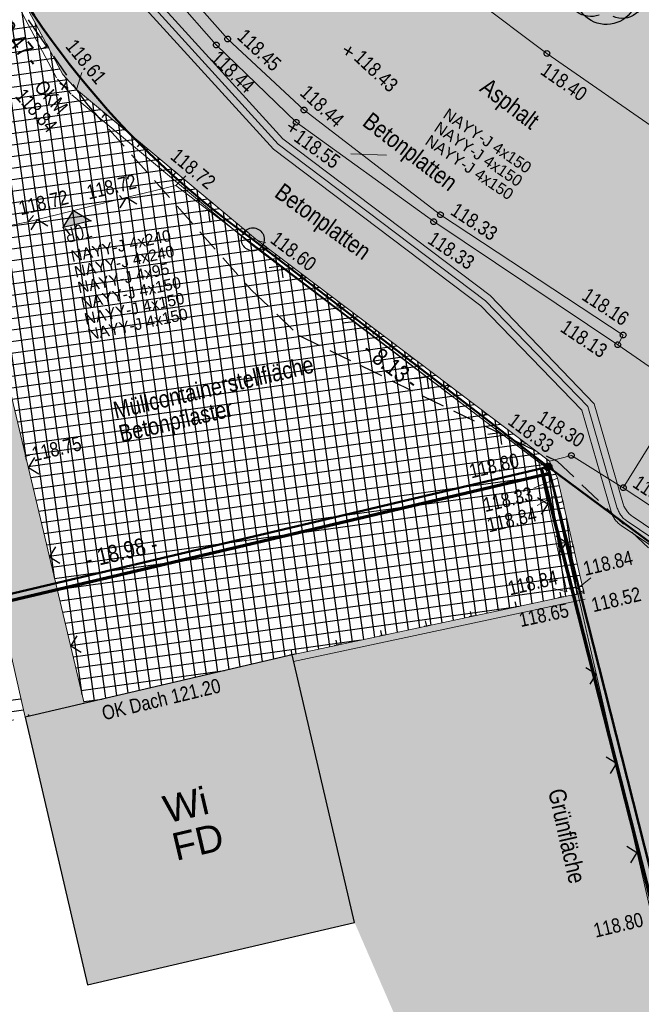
# Model space of a CAD drawing. Header units: metres. Extents: x 311004 to 311786, y 5688269 to 5688759.
# Tile 33 of 96: x 311183 to 311197, y 5688434 to 5688455. Entities that reach past the tile are written whole.
import ezdxf

# ---------------------------------------------------------------- set-up
doc = ezdxf.new("R2010")
doc.units = ezdxf.units.M
for name, pattern in [('1600.2028', [0]), ('2.10', [0.5, 0.25, -0.25]), ('2.35', [0]), ('2.604', [0]), ('2.611', [0]), ('2.7', [0]), ('2.74', [0]), ('2.8', [0]), ('2.96', [0.75, 0.5, -0.25])]:
    doc.linetypes.add(name, pattern=pattern)
doc.layers.get('0').update_dxf_attribs({"color": 1, "linetype": 'CONTINUOUS'})
for name, color, linetype in [('Bandagierung', 7, 'CONTINUOUS'), ('Bemaßung', 5, 'CONTINUOUS'), ('Bewuchs_Bäume', 92, 'CONTINUOUS'), ('Dächer', 7, 'CONTINUOUS'), ('Einfriedung', 200, 'CONTINUOUS'), ('Flurstücke_Grenzpunkte', 51, 'CONTINUOUS'), ('Gebäude', 7, 'CONTINUOUS'), ('Gelände', 92, 'CONTINUOUS'), ('Mauern', 32, 'CONTINUOUS'), ('Nutzungsart', 92, 'CONTINUOUS'), ('Oberflächen', 7, 'CONTINUOUS'), ('Schraffuren', 7, 'CONTINUOUS'), ('Straße', 7, 'CONTINUOUS'), ('Straßenbeleuchtung', 1, 'CONTINUOUS'), ('Stromversorgung', 1, 'CONTINUOUS'), ('Tore_Türen', 7, 'CONTINUOUS')]:
    doc.layers.add(name, color=color, linetype=linetype)
doc.styles.add('Bemaßung', font='Arial Narrow.ttf')
doc.styles.add('Beschriftung Elektroleitung', font='Arial.ttf', dxfattribs={"width": 0.97})
doc.styles.add('Geländehöhe', font='Arial Narrow.ttf')
doc.styles.add('Hausbezeichnung', font='Arial.ttf')
doc.styles.add('Oberflächenmaterial', font='Arial Narrow.ttf')
doc.styles.add('SIMPLEX', font='SIMPLEX')

# ---------------------------------------------------------------- blocks, each defined once
blk = doc.blocks.new('S2.112', base_point=(0, -0.25))
blk.add_hatch(color=7).paths.add_polyline_path([(-0.25, 0), (0.25, 0), (0, -0.25)], flags=0)
at = {"color": 0, "lineweight": -2}
blk.add_lwpolyline([(-0.25, 0), (0.25, 0), (0, -0.25)], close=True, dxfattribs=at)
for p in [(-0.25, 0), (0.25, 0), (0, -0.25)]:
    blk.add_point(p, dxfattribs=at)
at = {"color": 7, "style": 'SIMPLEX', "width": 0.7}
blk.add_text('TOR', height=0.25, dxfattribs=at).set_placement((-0.20513, 0.021498))
blk = doc.blocks.new('S2.100')
at = {"color": 0, "lineweight": -2}
for points in [[(-0.5, 0.5), (0.5, -0.5)], [(0.5, 0.5), (-0.5, -0.5)]]:
    blk.add_lwpolyline(points, dxfattribs=at)
blk = doc.blocks.new('Grenzpunkt')
at = {"color": 0, "lineweight": -2}
blk.add_lwpolyline([(0.433013, -0.25, -0.5773502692), (-0.433013, -0.25, -0.5773502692), (0, 0.5, -0.5773502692)], format="xyb", close=True, dxfattribs=at)
blk = doc.blocks.new('S2.74', base_point=(0.010657, 0.01036))
at = {"color": 0, "lineweight": -2}
for points in [[(-0.25874, 0.264508), (-0.252041, 0.297084), (-0.241452, 0.328611), (-0.227128, 0.358626), (-0.209278, 0.386688), (-0.188166, 0.412385), (-0.164101, 0.43534), (-0.137436, 0.455216), (-0.108564, 0.471722), (-0.077906, 0.484614), (-0.045914, 0.493704), (-0.013059, 0.498858), (0.02018, 0.5), (0.053312, 0.497114), (0.085852, 0.490242), (0.117322, 0.479484), (0.14726, 0.465001), (0.175226, 0.447002), (0.20081, 0.425754), (0.223637, 0.401566), (0.24337, 0.374796), (0.259722, 0.345835)], [(-0.406145, 0.086604), (-0.41839, 0.115211), (-0.426729, 0.145191), (-0.431012, 0.176012), (-0.431165, 0.20713), (-0.427184, 0.237992), (-0.41914, 0.268052), (-0.407176, 0.296778), (-0.391504, 0.32366), (-0.3724, 0.348224), (-0.350203, 0.370033), (-0.325307, 0.388701), (-0.298153, 0.403898), (-0.26922, 0.415354), (-0.239024, 0.422868), (-0.208096, 0.426304), (-0.176986, 0.425604), (-0.146245, 0.420778), (-0.116416, 0.411914)], [(0.056404, 0.40683), (0.086648, 0.418137), (0.118101, 0.425436), (0.150234, 0.428604), (0.182507, 0.427589), (0.214377, 0.422407), (0.24531, 0.413146), (0.274784, 0.399962), (0.302304, 0.383074), (0.327409, 0.362769), (0.349676, 0.339386), (0.368731, 0.31332), (0.384254, 0.285007), (0.395984, 0.254924), (0.403722, 0.223576), (0.407342, 0.191492), (0.406779, 0.159208), (0.402045, 0.127268)], [(-0.38073, -0.238705), (-0.40627, -0.215832), (-0.428982, -0.19015), (-0.448559, -0.162004), (-0.464736, -0.131776), (-0.477294, -0.099874), (-0.486062, -0.06673), (-0.490925, -0.032792), (-0.491814, 0.001482), (-0.488718, 0.035626), (-0.481678, 0.06918), (-0.470792, 0.10169), (-0.456204, 0.132717), (-0.438112, 0.16184), (-0.416762, 0.188666), (-0.392442, 0.212832), (-0.365482, 0.23401)], [(0.371547, 0.244176), (0.39805, 0.220802), (0.42177, 0.194608), (0.442408, 0.165924), (0.459704, 0.135109), (0.473442, 0.102551), (0.483449, 0.06866), (0.489598, 0.033862), (0.491814, -0.001406), (0.490066, -0.0367), (0.484379, -0.071577), (0.474822, -0.105598), (0.461518, -0.138334), (0.444631, -0.169376), (0.424375, -0.198332), (0.401005, -0.224838), (0.374814, -0.248561), (0.346132, -0.269203)], [(-0.091002, -0.396276), (-0.121614, -0.405814), (-0.153197, -0.41134), (-0.185229, -0.412764), (-0.217178, -0.410059), (-0.248514, -0.403274), (-0.27872, -0.392518), (-0.307294, -0.377971), (-0.333761, -0.359874), (-0.357685, -0.338526), (-0.378668, -0.314283), (-0.396362, -0.287544), (-0.410476, -0.258754), (-0.420772, -0.22839), (-0.427084, -0.196954), (-0.429304, -0.164968), (-0.427397, -0.132961), (-0.421394, -0.101465)], [(0.396962, -0.12688), (0.403056, -0.158524), (0.404926, -0.190696), (0.40254, -0.222833), (0.395939, -0.254376), (0.385239, -0.284773), (0.370626, -0.313495), (0.352355, -0.340041), (0.330744, -0.363946), (0.306172, -0.384796), (0.279066, -0.402225), (0.2499, -0.41593), (0.219182, -0.42567), (0.187447, -0.431278), (0.15525, -0.432654), (0.123154, -0.429776), (0.091716, -0.422692), (0.061486, -0.411526)], [(0.269888, -0.345447), (0.248705, -0.374914), (0.224464, -0.401921), (0.197446, -0.42615), (0.16797, -0.44732), (0.13638, -0.465183), (0.103044, -0.479528), (0.068355, -0.490188), (0.032716, -0.497039), (-0.003453, -0.5), (-0.03973, -0.499037), (-0.075692, -0.49416), (-0.110917, -0.485428), (-0.144992, -0.472943), (-0.177519, -0.45685), (-0.208118, -0.437336), (-0.236429, -0.414632), (-0.262122, -0.389002), (-0.284897, -0.360748), (-0.304486, -0.330198)]]:
    blk.add_lwpolyline(points, dxfattribs=at)
blk.add_point((0.010657, 0.01036), dxfattribs=at)
blk = doc.blocks.new('Grenzpunkt_ Abm. nach Quellenlage n. zu spezifizieren')
at = {"lineweight": -2}
blk.add_hatch(color=0, dxfattribs=at).paths.add_polyline_path([(0.165, 0), (0.159378, -0.042705), (0.142894, -0.0825), (0.116673, -0.116673), (0.0825, -0.142894), (0.042705, -0.159378), (0, -0.165), (-0.042705, -0.159378), (-0.0825, -0.142894), (-0.116673, -0.116673), (-0.142894, -0.0825), (-0.159378, -0.042705), (-0.165, 0), (-0.159378, 0.042705), (-0.142894, 0.0825), (-0.116673, 0.116673), (-0.0825, 0.142894), (-0.042705, 0.159378), (0, 0.165), (0.042705, 0.159378), (0.0825, 0.142894), (0.116673, 0.116673), (0.142894, 0.0825), (0.159378, 0.042705)], flags=0)
at = {"color": 0, "lineweight": -2}
blk.add_lwpolyline([(0.142894, -0.0825, -0.577350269), (-0.142894, -0.0825, -0.577350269), (0, 0.165, -0.577350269)], format="xyb", close=True, dxfattribs=at)
blk = doc.blocks.new('Grenzpunkt mit Abmarkung')
at = {"color": 0, "lineweight": -2}
blk.add_lwpolyline([(0.433013, -0.25, -0.577350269), (-0.433013, -0.25, -0.577350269), (0, 0.5, -0.577350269)], format="xyb", close=True, dxfattribs=at)
blk = doc.blocks.new('O93')
at = {"layer": 'Flurstücke_Grenzpunkte', "color": 7, "linetype": '1600.2028', "lineweight": 50}
blk.add_lwpolyline([(311177.117, 5688460.902), (311171.797, 5688459.658), (311173.467, 5688452.609), (311176.172, 5688441.195), (311194.642, 5688445.565), (311188.199, 5688450.527, -0.13930701), (311181.713, 5688458.578, 0.328064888)], format="xyb", close=True, dxfattribs=at)
blk = doc.blocks.new('O330')
at = {"layer": 'Flurstücke_Grenzpunkte', "color": 8, "linetype": '1600.2028', "lineweight": 50}
blk.add_lwpolyline([(311194.642, 5688445.565), (311204.037, 5688438.594), (311202.823, 5688444.83), (311202.03, 5688451.747), (311195.448, 5688456.866), (311190.149, 5688462.135), (311188.747, 5688467.635), (311185.638, 5688482.002), (311197.68, 5688496.632), (311196.835, 5688501.141)], dxfattribs=at)
at = {"layer": 'Flurstücke_Grenzpunkte', "color": 7, "linetype": '1600.2028', "lineweight": 50}
blk.add_lwpolyline([(311168.633, 5688473.009), (311171.797, 5688459.658), (311177.117, 5688460.902, -0.328064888), (311181.713, 5688458.578, 0.13930701), (311188.199, 5688450.527), (311194.642, 5688445.565)], format="xyb", dxfattribs=at)
blk = doc.blocks.new('O358')
at = {"layer": 'Flurstücke_Grenzpunkte', "color": 7, "linetype": '1600.2028', "lineweight": 50}
blk.add_lwpolyline([(311194.642, 5688445.565), (311176.172, 5688441.195), (311173.467, 5688452.609), (311110.925, 5688437.256), (311109.878, 5688441.656), (311007.011, 5688417.298)], dxfattribs=at)
at = {"layer": 'Flurstücke_Grenzpunkte', "color": 8, "linetype": '1600.2028', "lineweight": 50}
blk.add_lwpolyline([(311007.011, 5688417.298), (311018.208, 5688370.426), (311019.221, 5688366.186), (311132.995, 5688393.201), (311166.686, 5688401.201), (311166.016, 5688404.497), (311202.802, 5688413.395), (311194.642, 5688445.565)], dxfattribs=at)
blk = doc.blocks.new('O374')
at = {"layer": 'Flurstücke_Grenzpunkte', "color": 8, "linetype": '1600.2028', "lineweight": 50}
blk.add_lwpolyline([(311202.802, 5688413.395), (311208.756, 5688414.772), (311207.261, 5688422.03), (311204.037, 5688438.594), (311194.642, 5688445.565)], close=True, dxfattribs=at)
blk = doc.blocks.new('*X65')
at = {"color": 7, "linetype": '2.611', "lineweight": 25, "true_color": 0xffe5e5}
for p, q in [((311183.26037, 5688445.706159), (311181.3995, 5688459.12792)), ((311183.867482, 5688443.147689), (311181.746821, 5688458.443228)), ((311184.474594, 5688440.58922), (311182.088623, 5688457.798344)), ((311184.745476, 5688440.455852), (311182.429826, 5688457.157775)), ((311184.989963, 5688440.512863), (311182.770713, 5688456.519492)), ((311185.234451, 5688440.569873), (311183.1116, 5688455.881208)), ((311165.183192, 5688452.650123), (311183.482243, 5688455.187208)), ((311185.478938, 5688440.626884), (311183.452486, 5688455.242925)), ((311165.241353, 5688452.405795), (311183.607744, 5688454.952217)), ((311165.299513, 5688452.161467), (311183.733246, 5688454.717225)), ((311165.357673, 5688451.91714), (311183.858747, 5688454.482234)), ((311185.723425, 5688440.683895), (311183.793373, 5688454.604641)), ((311165.415833, 5688451.672812), (311183.984248, 5688454.247243)), ((311165.473993, 5688451.428484), (311184.14734, 5688454.017464)), ((311185.967912, 5688440.740905), (311184.123531, 5688454.043742)), ((311165.532153, 5688451.184156), (311184.351197, 5688453.793336)), ((311186.212399, 5688440.797916), (311184.418404, 5688453.737339)), ((311165.590313, 5688450.939829), (311184.610898, 5688453.576951)), ((311186.456886, 5688440.854927), (311184.703759, 5688453.499579)), ((311165.648473, 5688450.695501), (311184.8706, 5688453.360566)), ((311186.701373, 5688440.911937), (311184.989115, 5688453.261818)), ((311165.706633, 5688450.451173), (311185.130301, 5688453.144181)), ((311186.94586, 5688440.968948), (311185.274471, 5688453.024058)), ((311165.764794, 5688450.206846), (311185.390002, 5688452.927796)), ((311187.190347, 5688441.025959), (311185.559827, 5688452.786298)), ((311165.822954, 5688449.962518), (311185.649704, 5688452.711412)), ((311187.434835, 5688441.082969), (311185.845183, 5688452.548537)), ((311165.881114, 5688449.71819), (311185.909405, 5688452.495027)), ((311187.679322, 5688441.13998), (311186.130539, 5688452.310777)), ((311165.939274, 5688449.473862), (311186.169106, 5688452.278642)), ((311165.997434, 5688449.229535), (311186.428808, 5688452.062257)), ((311187.923809, 5688441.19699), (311186.415895, 5688452.073016)), ((311166.055594, 5688448.985207), (311186.688509, 5688451.845872)), ((311188.168296, 5688441.254001), (311186.70125, 5688451.835256)), ((311166.113754, 5688448.740879), (311186.948211, 5688451.629487)), ((311188.412783, 5688441.311012), (311186.986606, 5688451.597495)), ((311165.781135, 5688448.442371), (311187.207912, 5688451.413102)), ((311188.65727, 5688441.368022), (311187.271962, 5688451.359735)), ((311182.132996, 5688450.457095), (311187.467613, 5688451.196717)), ((311188.901757, 5688441.425033), (311187.557318, 5688451.121975)), ((311182.190979, 5688450.212743), (311187.727315, 5688450.980332)), ((311189.146485, 5688441.480311), (311187.842674, 5688450.884214)), ((311182.248963, 5688449.968391), (311187.987016, 5688450.763947)), ((311189.391622, 5688441.532629), (311188.12803, 5688450.646454)), ((311182.306947, 5688449.724039), (311188.246717, 5688450.547562)), ((311189.63676, 5688441.584947), (311188.412026, 5688450.418499)), ((311182.36493, 5688449.479686), (311188.5242, 5688450.333643)), ((311189.881898, 5688441.637264), (311188.69399, 5688450.205201)), ((311182.422914, 5688449.235334), (311188.806164, 5688450.120344)), ((311190.127036, 5688441.689582), (311188.975955, 5688449.991902)), ((311182.480897, 5688448.990982), (311189.088128, 5688449.907046)), ((311190.372173, 5688441.741899), (311189.257919, 5688449.778604)), ((311182.538881, 5688448.74663), (311189.370092, 5688449.693748)), ((311190.617311, 5688441.794217), (311189.539883, 5688449.565306)), ((311182.596864, 5688448.502278), (311189.652057, 5688449.48045)), ((311190.862449, 5688441.846535), (311189.821847, 5688449.352008)), ((311182.654848, 5688448.257925), (311189.934021, 5688449.267151)), ((311191.107587, 5688441.898852), (311190.103812, 5688449.138709)), ((311182.712832, 5688448.013573), (311190.215985, 5688449.053853)), ((311191.352725, 5688441.95117), (311190.385776, 5688448.925411)), ((311182.770815, 5688447.769221), (311190.497949, 5688448.840555)), ((311191.597862, 5688442.003488), (311190.66774, 5688448.712113)), ((311182.828799, 5688447.524869), (311190.779914, 5688448.627257)), ((311191.843, 5688442.055805), (311190.949704, 5688448.498815)), ((311182.886782, 5688447.280517), (311191.061878, 5688448.413958)), ((311192.088138, 5688442.108123), (311191.231669, 5688448.285516)), ((311182.944766, 5688447.036164), (311191.343842, 5688448.20066)), ((311192.333276, 5688442.160441), (311191.513633, 5688448.072218)), ((311183.00275, 5688446.791812), (311191.625807, 5688447.987362)), ((311192.578413, 5688442.212758), (311191.795597, 5688447.85892)), ((311183.060733, 5688446.54746), (311191.907771, 5688447.774064)), ((311192.823551, 5688442.265076), (311192.077562, 5688447.645622)), ((311183.118717, 5688446.303108), (311192.189735, 5688447.560765)), ((311183.1767, 5688446.058755), (311192.471699, 5688447.347467)), ((311193.068689, 5688442.317393), (311192.359526, 5688447.432323)), ((311183.234684, 5688445.814403), (311192.753664, 5688447.134169)), ((311193.313827, 5688442.369711), (311192.64149, 5688447.219025)), ((311183.292667, 5688445.570051), (311193.035628, 5688446.920871)), ((311193.558964, 5688442.422029), (311192.923454, 5688447.005727)), ((311183.350651, 5688445.325699), (311193.317592, 5688446.707572)), ((311193.804102, 5688442.474346), (311193.205419, 5688446.792429)), ((311183.408635, 5688445.081347), (311193.599557, 5688446.494274)), ((311194.04924, 5688442.526664), (311193.487383, 5688446.57913)), ((311183.466618, 5688444.836994), (311193.881521, 5688446.280976)), ((311194.294378, 5688442.578982), (311193.769347, 5688446.365832)), ((311183.524602, 5688444.592642), (311194.163485, 5688446.067678)), ((311194.539516, 5688442.631299), (311194.051312, 5688446.152534)), ((311183.582585, 5688444.34829), (311194.445449, 5688445.854379)), ((311194.784653, 5688442.683617), (311194.333276, 5688445.939236)), ((311183.640569, 5688444.103938), (311194.693954, 5688445.636442)), ((311195.029791, 5688442.735935), (311194.61524, 5688445.725937)), ((311183.698552, 5688443.859585), (311194.805665, 5688445.399539)), ((311183.756536, 5688443.615233), (311194.881892, 5688445.157716)), ((311183.81452, 5688443.370881), (311194.938067, 5688444.913113)), ((311183.872503, 5688443.126529), (311194.994243, 5688444.66851)), ((311183.930487, 5688442.882177), (311195.050418, 5688444.423907)), ((311195.274929, 5688442.788252), (311195.044701, 5688444.448801)), ((311183.98847, 5688442.637824), (311195.106593, 5688444.179304)), ((311184.046454, 5688442.393472), (311195.162769, 5688443.934701)), ((311184.104438, 5688442.14912), (311195.218944, 5688443.690099)), ((311184.162421, 5688441.904768), (311195.275119, 5688443.445496)), ((311184.220405, 5688441.660416), (311195.331295, 5688443.200893)), ((311184.278388, 5688441.416063), (311195.38747, 5688442.95629)), ((311184.336372, 5688441.171711), (311193.938169, 5688442.502959)), ((311184.394355, 5688440.927359), (311190.562853, 5688441.782595)), ((311184.452339, 5688440.683007), (311187.578138, 5688441.116385)), ((311178.943983, 5688439.919297), (311183.137413, 5688440.500698)), ((311184.510323, 5688440.438654), (311184.908429, 5688440.49385)), ((311181.573113, 5688440.031423), (311183.193007, 5688440.256014))]:
    blk.add_line(p, q, dxfattribs=at)
blk = doc.blocks.new('S2.62', base_point=(0, 0.5))
at = {"color": 0, "lineweight": -2}
for points in [[(-0.5, 0.5), (0, 0.5), (0.5, 0.5)], [(0, 0.5), (0, -0.5)]]:
    blk.add_lwpolyline(points, dxfattribs=at)
blk = doc.blocks.new('S2.97')
at = {"color": 0, "lineweight": -2}
blk.add_lwpolyline([(-0.5, 0.5), (0, 0), (0.5, 0.5)], dxfattribs=at)

msp = doc.modelspace()

# ---------------------------------------------------------------- hatches: boundary and pattern name
at = {"layer": 'Gebäude', "lineweight": 25, "true_color": 0xa6a6a6}
msp.add_hatch(color=253, dxfattribs=at).paths.add_polyline_path([(311190.419, 5688435.618), (311184.591, 5688434.259), (311183.228, 5688440.102), (311189.056, 5688441.461)], flags=0)
at = {"layer": 'Schraffuren', "lineweight": 25, "true_color": 0xffffd9}
msp.add_hatch(color=7, dxfattribs=at).paths.add_polyline_path([(311173.901, 5688520.418), (311175.466, 5688514.127), (311176.838, 5688508.258), (311177.539, 5688505.419), (311177.853, 5688504.047), (311178.815, 5688500.235), (311179.773, 5688496.001), (311181.315, 5688489.469), (311182.787, 5688483.308), (311184.133, 5688477.556), (311185.513, 5688471.738), (311186.9, 5688465.84), (311187.588, 5688462.991, 0.108334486), (311189.867, 5688458.623), (311191.975, 5688456.567), (311194.615, 5688454.583), (311199.021, 5688451.523), (311203.64, 5688448.503), (311207.564, 5688446.036, 0.032876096), (311214.44, 5688442.797, 0.387981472), (311218.297, 5688443.964, 0.143446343), (311218.679, 5688446.271), (311220.772, 5688436.374), (311219.712, 5688436.168, -0.081030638), (311216.252, 5688435.978, -0.089114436), (311211.726, 5688437.978), (311207.955, 5688440.385), (311203.634, 5688443.212), (311197.649, 5688447.19), (311196.163, 5688448.226), (311192.145, 5688450.913), (311189.144, 5688453.083), (311187.4, 5688454.769), (311186.022, 5688456.342), (311184.715, 5688458.472), (311183.456, 5688460.989, 0.047262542), (311182.402, 5688462.592, 0.165770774), (311179.071, 5688464.709, 0.093927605), (311176.945, 5688464.816), (311174.951, 5688464.367), (311169.067, 5688463.103), (311162.826, 5688461.773), (311152.59, 5688459.392), (311144.277, 5688457.46), (311140.97, 5688461.869), (311142.903, 5688462.333), (311146.795, 5688463.206), (311153.496, 5688464.744), (311159.852, 5688466.166), (311167.619, 5688467.971), (311175.134, 5688469.641, 0.037982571), (311177.987, 5688470.447, 0.037443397), (311179.604, 5688471.181, 0.27493666), (311180.33, 5688472.411), (311180.454, 5688473.57), (311179.383, 5688477.931), (311177.636, 5688485.95), (311177.11, 5688488.157), (311176.562, 5688490.625), (311174.415, 5688498.916), (311170.324, 5688515.738), (311170.510779, 5688515.786149), (311169.599, 5688519.323)], flags=0)
at = {"layer": 'Schraffuren', "lineweight": 25, "true_color": 0xf0fff0}
for points in [[(311186.9, 5688465.84), (311187.01, 5688465.876), (311191.022, 5688466.805), (311192.168, 5688461.986), (311191.968, 5688461.607), (311192.743, 5688458.262), (311197.929, 5688459.484), (311197.183, 5688462.878), (311197.11, 5688463.163), (311200.857, 5688464.068), (311204.738, 5688464.942), (311203.583, 5688469.766), (311207.618, 5688470.68), (311210.159, 5688471.294, -0.223761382), (311212.747, 5688470.609, -0.15176893), (311214.072, 5688467.918), (311215.804, 5688459.663), (311215.55, 5688460.139), (311213.822, 5688459.786), (311214.023, 5688458.693), (311215.758, 5688459.049), (311215.55, 5688460.139), (311215.804, 5688459.663), (311217.346, 5688452.434), (311217.629, 5688452.454), (311218.679, 5688446.271, -0.143446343), (311218.297, 5688443.964, -0.387981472), (311214.44, 5688442.797, -0.032876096), (311207.564, 5688446.036), (311203.64, 5688448.503), (311199.021, 5688451.523), (311194.615, 5688454.583), (311191.975, 5688456.567), (311189.867, 5688458.623, -0.108334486), (311187.588, 5688462.991)], [(311183.24, 5688445.792), (311184.518785, 5688440.402991), (311183.228, 5688440.102), (311181.998017, 5688445.517809), (311181.992, 5688445.542), (311181.399, 5688447.926), (311180.768, 5688450.362), (311182.082, 5688450.672)], [(311189.056, 5688441.461), (311195.419, 5688442.819), (311194.846, 5688445.314), (311194.672, 5688445.683), (311195.151, 5688445.81), (311196.283, 5688445.107), (311206.022, 5688438.619), (311209.341, 5688436.518), (311211.09, 5688435.414, -0.295549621), (311211.615, 5688433.519), (311211.321, 5688431.095), (311210.745, 5688427.284), (311209.826, 5688423.086), (311209.073, 5688418.641), (311208.386, 5688415.622), (311207.899, 5688414.06), (311207.395, 5688410.134), (311206.348, 5688406.427), (311204.786, 5688404.047), (311204.276, 5688403.657), (311190.419, 5688435.618)]]:
    msp.add_hatch(color=7, dxfattribs=at).paths.add_polyline_path(points, flags=0)
at = {"layer": 'Schraffuren', "lineweight": 25, "true_color": 0xffe5cc}
for points in [[(311179.071, 5688464.709, -0.165770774), (311182.402, 5688462.592, -0.047262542), (311183.456, 5688460.989), (311184.715, 5688458.472), (311186.022, 5688456.342), (311187.4, 5688454.769), (311189.144, 5688453.083), (311192.145, 5688450.913), (311196.163, 5688448.226), (311197.649, 5688447.19), (311197.52, 5688447.043), (311197.008, 5688446.274), (311196.283, 5688445.107), (311195.151, 5688445.81), (311194.672, 5688445.683), (311188.299, 5688450.504), (311184.348, 5688453.796), (311184.049, 5688454.126), (311182.207, 5688457.575), (311181.439, 5688459.024), (311180.591, 5688461.255), (311179.567, 5688463.425), (311179.062, 5688464.561)], [(311197.649, 5688447.19), (311203.634, 5688443.212), (311207.955, 5688440.385), (311211.726, 5688437.978, 0.089114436), (311216.252, 5688435.978, 0.081030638), (311219.712, 5688436.168), (311220.772, 5688436.374), (311221.477, 5688436.527), (311221.493, 5688436.378), (311221.763, 5688435.181), (311221.879, 5688434.077), (311218.645, 5688433.428), (311216.334, 5688433.469, 0.285942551), (311214.348, 5688432.556, 0.221515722), (311214.084, 5688429.697, 0.252788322), (311216.871, 5688429.281, 0.070255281), (311220.853, 5688430.328, 0.169364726), (311222.389, 5688431.444), (311223.497, 5688426.764, 0.232455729), (311221.562, 5688427.265), (311218.768, 5688426.927), (311215.84, 5688426.277), (311213.792, 5688425.471), (311212.993, 5688425.166, 0.115281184), (311212.041, 5688422.859), (311211.651, 5688420.47), (311211.341, 5688416.997), (311210.605, 5688414.29), (311210.157, 5688411.569), (311209.304, 5688409.02), (311208.17, 5688403.554), (311207.047, 5688401.47), (311206.024, 5688398.244), (311205.556, 5688396.007), (311204.308, 5688392.276), (311203.432, 5688390.01), (311202.351, 5688384.916, -0.377290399), (311202.852, 5688384.088), (311203.843, 5688384.504), (311204.795, 5688385.119), (311208.299, 5688386.676), (311211.795, 5688388.188), (311216.017, 5688390.055), (311219.202, 5688391.22), (311223.722, 5688392.939), (311227.18, 5688394.556), (311229.833, 5688396.461), (311230.588, 5688396.927), (311230.501, 5688394.131), (311230.508, 5688390.982, 0.164197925), (311228.562, 5688391.92), (311225.156, 5688390.76), (311219.885, 5688389.087), (311216.447, 5688387.828), (311212.284, 5688385.981), (311208.916, 5688384.506), (311204.912, 5688382.352), (311202.902, 5688381.083, 0.1878436), (311200.605, 5688378.992), (311199.495, 5688377.352), (311197.002, 5688378.399), (311199.947, 5688385.831), (311201.241, 5688391.573), (311201.873, 5688393.958), (311201.8, 5688395.996), (311204.276, 5688403.657), (311204.786, 5688404.047), (311206.348, 5688406.427), (311207.395, 5688410.134), (311207.899, 5688414.06), (311208.386, 5688415.622), (311209.073, 5688418.641), (311209.826, 5688423.086), (311210.745, 5688427.284), (311211.321, 5688431.095), (311211.615, 5688433.519, 0.295549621), (311211.09, 5688435.414), (311209.341, 5688436.518), (311206.022, 5688438.619), (311196.283, 5688445.107), (311197.008, 5688446.274), (311197.52, 5688447.043)]]:
    msp.add_hatch(color=254, dxfattribs=at).paths.add_polyline_path(points, flags=0)

# ---------------------------------------------------------------- linework, layer by layer
at = {"layer": 'Bandagierung', "color": 200, "linetype": '2.604', "lineweight": 70, "true_color": 0xbf00e5}
for p, q in [((311194.676536, 5688445.41903), (311176.206536, 5688441.04903)), ((311202.656604, 5688413.35812), (311194.496604, 5688445.52812))]:
    msp.add_line(p, q, dxfattribs=at)
at = {"layer": 'Dächer', "color": 7, "true_color": 0xffffff}
for p in [(311189.048, 5688441.463, 121.197), (311183.3, 5688440.139, 121.201)]:
    msp.add_point(p, dxfattribs=at)
at = {"layer": 'Einfriedung', "color": 7, "linetype": '2.74', "lineweight": 18}
for p, q in [((311185.35, 5688451.416, 118.724), (311186.52, 5688451.701, 118.716)), ((311186.52, 5688451.701, 118.716), (311194.436, 5688445.666, 118.801)), ((311183.298, 5688450.911, 118.717), (311185.35, 5688451.416, 118.724)), ((311182.082, 5688450.672, 118.695), (311183.298, 5688450.911, 118.717)), ((311184.518785, 5688440.402991), (311182.082, 5688450.672, 118.695)), ((311194.436, 5688445.666, 118.801), (311195.049, 5688442.834, 118.844)), ((311194.802, 5688444.945, 118.835), (311195.269, 5688442.889, 118.839)), ((311195.269, 5688442.889, 118.839), (311197.992, 5688430.973, 118.717))]:
    msp.add_line(p, q, dxfattribs=at)
at = {"layer": 'Einfriedung', "color": 7, "true_color": 0xffffff}
msp.add_point((311183.24, 5688445.792, 118.751), dxfattribs=at)
at = {"layer": 'Gebäude', "color": 7, "linetype": '2.7', "lineweight": 25}
for p, q in [((311189.056, 5688441.461), (311183.228, 5688440.102)), ((311190.419, 5688435.618), (311189.056, 5688441.461)), ((311183.228, 5688440.102), (311184.591, 5688434.259)), ((311184.591, 5688434.259), (311190.419, 5688435.618))]:
    msp.add_line(p, q, dxfattribs=at)
at = {"layer": 'Gelände', "color": 7, "linetype": 'Continuous', "lineweight": 18}
for p, q in [((311184.46945, 5688454.16698, 118.61), (311184.348, 5688453.796, 118.61)), ((311186.73771, 5688451.91225, 118.716), (311186.52, 5688451.701, 118.716)), ((311185.286163, 5688451.485175, 118.724), (311185.35, 5688451.416, 118.724)), ((311183.411323, 5688451.048107, 118.717), (311183.298, 5688450.911, 118.717)), ((311188.478674, 5688450.448033, 118.599), (311188.299, 5688450.504, 118.599)), ((311183.322645, 5688445.811869, 118.751), (311183.24, 5688445.792, 118.751)), ((311194.333213, 5688445.096052, 118.327), (311194.846, 5688445.314, 118.327)), ((311194.400449, 5688444.721151, 118.835), (311194.802, 5688444.945, 118.835)), ((311195.57615, 5688443.142661, 118.839), (311195.269, 5688442.889, 118.839)), ((311194.751368, 5688442.909319, 118.844), (311195.049, 5688442.834, 118.844))]:
    msp.add_line(p, q, dxfattribs=at)
at = {"layer": 'Mauern', "lineweight": 18}
for p, q in [((311183.916687, 5688454.055336, 118.616), (311182.074687, 5688457.504336, 118.643)), ((311184.049, 5688454.126, 118.616), (311182.207, 5688457.575, 118.643)), ((311184.236841, 5688453.695284, 118.61), (311183.937841, 5688454.025284, 118.616)), ((311184.348, 5688453.796, 118.61), (311184.049, 5688454.126, 118.616)), ((311188.299, 5688450.504, 118.599), (311184.348, 5688453.796, 118.61)), ((311188.202981, 5688450.38876, 118.599), (311184.251981, 5688453.68076, 118.61)), ((311194.581505, 5688445.563373, 118.327), (311188.208505, 5688450.384373, 118.599)), ((311194.672, 5688445.683, 118.327), (311188.299, 5688450.504, 118.599)), ((311194.846, 5688445.314, 118.327), (311194.672, 5688445.683, 118.327)), ((311194.710327, 5688445.250024, 118.327), (311194.536327, 5688445.619024, 118.327)), ((311195.272806, 5688442.785425, 118.516), (311194.699806, 5688445.280425, 118.327)), ((311195.419, 5688442.819, 118.516), (311194.846, 5688445.314, 118.327)), ((311195.109715, 5688442.888489, 118.647), (311195.378715, 5688442.963489, 118.516)), ((311189.056, 5688441.461), (311195.419, 5688442.819, 118.516)), ((311189.087308, 5688441.314304), (311195.450308, 5688442.672304, 118.516)), ((311195.15, 5688442.744, 118.647), (311195.419, 5688442.819, 118.516))]:
    msp.add_line(p, q, dxfattribs=at)
at = {"layer": 'Nutzungsart', "color": 7, "linetype": '2.10', "lineweight": 13}
msp.add_line((311173.009, 5688437.674), (311183.228, 5688440.102), dxfattribs=at)
at = {"layer": 'Oberflächen', "color": 7, "linetype": 'Continuous', "lineweight": 18}
msp.add_line((311191.118272, 5688452.367019, 118.3865), (311190.337596, 5688452.391114, 118.3865), dxfattribs=at)
at = {"layer": 'Straße', "color": 7, "linetype": '2.35', "lineweight": 18}
for p, q in [((311186.256, 5688456.475, 118.469), (311187.651, 5688454.899, 118.453)), ((311191.975, 5688456.567, 118.437), (311194.615, 5688454.583, 118.396)), ((311187.4, 5688454.769, 118.444), (311186.022, 5688456.342, 118.439)), ((311187.651, 5688454.899, 118.453), (311189.315, 5688453.35, 118.44)), ((311189.144, 5688453.083, 118.416), (311187.4, 5688454.769, 118.444)), ((311194.615, 5688454.583, 118.396), (311199.021, 5688451.523, 118.223)), ((311189.315, 5688453.35, 118.44), (311192.294, 5688451.063, 118.333)), ((311192.145, 5688450.913, 118.332), (311189.144, 5688453.083, 118.416)), ((311192.294, 5688451.063, 118.333), (311196.28, 5688448.438, 118.16)), ((311196.163, 5688448.226, 118.132), (311192.145, 5688450.913, 118.332)), ((311196.28, 5688448.438, 118.16), (311196.163, 5688448.226, 118.132)), ((311196.163, 5688448.226, 118.132), (311197.649, 5688447.19, 118.153)), ((311197.008, 5688446.274, 118.264), (311196.283, 5688445.107, 118.299)), ((311194.672, 5688445.683, 118.327), (311195.151, 5688445.81, 118.305)), ((311196.283, 5688445.107, 118.299), (311195.151, 5688445.81, 118.305)), ((311183.228, 5688440.102), (311181.992, 5688445.542, 118.807)), ((311196.283, 5688445.107, 118.299), (311206.022, 5688438.619, 118.187))]:
    msp.add_line(p, q, dxfattribs=at)
at = {"layer": 'Straßenbeleuchtung', "color": 1, "linetype": '2.96', "lineweight": 25}
for p, q in [((311182.005601, 5688457.162516), (311183.417894, 5688455.139209)), ((311183.417894, 5688455.139209), (311184.559727, 5688453.496564)), ((311184.559727, 5688453.496564), (311188.175576, 5688449.409972)), ((311188.175576, 5688449.409972), (311189.207272, 5688448.428336)), ((311189.207272, 5688448.428336), (311194.83639, 5688445.683901)), ((311194.83639, 5688445.683901), (311198.832878, 5688441.907749))]:
    msp.add_line(p, q, dxfattribs=at)
at = {"layer": 'Stromversorgung', "color": 3, "linetype": '2.8', "lineweight": 13}
for p, q in [((311188.653, 5688452.496), (311185.314, 5688456.162)), ((311188.755, 5688452.607), (311185.421, 5688456.274)), ((311188.856, 5688452.717), (311185.921, 5688455.95)), ((311193.275, 5688449.188), (311188.755, 5688452.607)), ((311193.375, 5688449.301), (311188.856, 5688452.717)), ((311193.175, 5688449.075), (311188.653, 5688452.496)), ((311195.65, 5688446.935), (311193.375, 5688449.301)), ((311195.377, 5688446.8), (311193.175, 5688449.075)), ((311195.51, 5688446.877), (311193.275, 5688449.188)), ((311196.274, 5688444.774), (311195.65, 5688446.935)), ((311196.016, 5688444.587), (311195.377, 5688446.8)), ((311196.145, 5688444.681), (311195.51, 5688446.877)), ((311196.280515, 5688444.751256), (311196.274, 5688444.774)), ((311196.022515, 5688444.564139), (311196.016, 5688444.587)), ((311196.030964, 5688444.541924), (311196.022515, 5688444.564139)), ((311196.151515, 5688444.658139), (311196.145, 5688444.681)), ((311196.159964, 5688444.635923), (311196.151515, 5688444.658139)), ((311196.168509, 5688444.613455), (311196.159964, 5688444.635923)), ((311196.178969, 5688444.591813), (311196.168509, 5688444.613455)), ((311196.189509, 5688444.570007), (311196.178969, 5688444.591813)), ((311196.201913, 5688444.549205), (311196.189509, 5688444.570007)), ((311196.288965, 5688444.729145), (311196.280515, 5688444.751256)), ((311196.29751, 5688444.706783), (311196.288965, 5688444.729145)), ((311196.307969, 5688444.685235), (311196.29751, 5688444.706783)), ((311196.318509, 5688444.663523), (311196.307969, 5688444.685235)), ((311196.330913, 5688444.642801), (311196.318509, 5688444.663523)), ((311196.343364, 5688444.622), (311196.330913, 5688444.642801)), ((311196.357599, 5688444.602354), (311196.343364, 5688444.622)), ((311196.371834, 5688444.582709), (311196.357599, 5688444.602354)), ((311196.387744, 5688444.564369), (311196.371834, 5688444.582709)), ((311196.403593, 5688444.546099), (311196.387744, 5688444.564369)), ((311196.039509, 5688444.519456), (311196.030964, 5688444.541924)), ((311196.049969, 5688444.497815), (311196.039509, 5688444.519456)), ((311196.060508, 5688444.476008), (311196.049969, 5688444.497815)), ((311196.072913, 5688444.455206), (311196.060508, 5688444.476008)), ((311196.085365, 5688444.434324), (311196.072913, 5688444.455206)), ((311196.0996, 5688444.414613), (311196.085365, 5688444.434324)), ((311196.113836, 5688444.394902), (311196.0996, 5688444.414613)), ((311196.129747, 5688444.376513), (311196.113836, 5688444.394902)), ((311196.145597, 5688444.358194), (311196.129747, 5688444.376513)), ((311196.162988, 5688444.341326), (311196.145597, 5688444.358194)), ((311196.180249, 5688444.324585), (311196.162988, 5688444.341326)), ((311196.214364, 5688444.528323), (311196.201913, 5688444.549205)), ((311196.2286, 5688444.508612), (311196.214364, 5688444.528323)), ((311196.242835, 5688444.488902), (311196.2286, 5688444.508612)), ((311196.258746, 5688444.470513), (311196.242835, 5688444.488902)), ((311196.274596, 5688444.452194), (311196.258746, 5688444.470513)), ((311196.290489, 5688444.435562), (311196.274596, 5688444.452194)), ((311196.309247, 5688444.418586), (311196.290489, 5688444.435562)), ((311196.327897, 5688444.4034), (311196.309247, 5688444.418586)), ((311196.346337, 5688444.388385), (311196.327897, 5688444.4034)), ((311196.366, 5688444.375), (311196.346337, 5688444.388385)), ((311198.82, 5688442.709), (311196.366, 5688444.375)), ((311196.420985, 5688444.529264), (311196.403593, 5688444.546099)), ((311196.438245, 5688444.512556), (311196.420985, 5688444.529264)), ((311196.456895, 5688444.497386), (311196.438245, 5688444.512556)), ((311196.475336, 5688444.482386), (311196.456895, 5688444.497386)), ((311196.495, 5688444.469), (311196.475336, 5688444.482386)), ((311197.789, 5688443.589), (311196.495, 5688444.469)), ((311196.198898, 5688444.3094), (311196.180249, 5688444.324585)), ((311196.217338, 5688444.294385), (311196.198898, 5688444.3094)), ((311196.237, 5688444.281), (311196.217338, 5688444.294385)), ((311198.721, 5688442.594), (311196.237, 5688444.281))]:
    msp.add_line(p, q, dxfattribs=at)

# ---------------------------------------------------------------- block references
at = {"layer": 'Bewuchs_Bäume', "color": 94, "true_color": 0x009900, "xscale": 2, "yscale": 2}
msp.add_blockref('S2.74', (311195.958, 5688456.236, 118.542), dxfattribs=at)
at = {"layer": 'Einfriedung', "color": 7, "xscale": 0.375, "yscale": -0.375}
for p, rotation in [((311185.440689, 5688451.438091, 118.72338), 13.690049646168), ((311187.22708, 5688451.161936, 118.723592), 322.678827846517), ((311183.498583, 5688450.960364, 118.717684), 13.825815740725), ((311188.817579, 5688449.949372, 118.740671), 322.678827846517), ((311190.408078, 5688448.736807, 118.757749), 322.678827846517), ((311191.998577, 5688447.524243, 118.774828), 322.678827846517), ((311193.589076, 5688446.311678, 118.791906), 322.678827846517), ((311183.300393, 5688445.537496), 103.34910389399), ((311194.633809, 5688444.752143, 118.814876), 282.213527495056), ((311195.0355, 5688443.917, 118.837), 282.797038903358), ((311183.76216, 5688443.591533), 103.34910389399), ((311184.223927, 5688441.64557), 103.34910389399), ((311195.690405, 5688441.044907, 118.82012), 282.87199865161), ((311196.135953, 5688439.095166, 118.800157), 282.87199865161), ((311196.5815, 5688437.145426, 118.780195), 282.87199865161)]:
    msp.add_blockref('S2.97', p, dxfattribs=dict(at, rotation=rotation))
at = {"layer": 'Flurstücke_Grenzpunkte', "color": 7, "true_color": 0xffffff}
for name in ['O330', 'O93', 'O358', 'O374']:
    msp.add_blockref(name, (0, 0), dxfattribs=at)
at = {"layer": 'Flurstücke_Grenzpunkte', "color": 7, "xscale": 0.5, "yscale": 0.5}
for name, p in [('Grenzpunkt mit Abmarkung', (311188.199, 5688450.527)), ('Grenzpunkt_ Abm. nach Quellenlage n. zu spezifizieren', (311194.642, 5688445.565))]:
    msp.add_blockref(name, p, dxfattribs=at)
at = {"layer": 'Gelände', "color": 94, "true_color": 0x009900, "xscale": 0.15, "yscale": 0.15, "rotation": 13.499999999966}
for p in [(311190.285, 5688454.639, 118.433), (311189.068, 5688452.963, 118.548)]:
    msp.add_blockref('S2.100', p, dxfattribs=at)
at = {"layer": 'Mauern', "color": 7, "xscale": 0.1125, "yscale": 0.1125}
for p, rotation in [((311183.716866, 5688454.747895, 118.620868), 298.105662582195), ((311184.979029, 5688453.270222, 118.608243), 320.199129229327), ((311185.747298, 5688452.630095, 118.606104), 320.199129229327), ((311186.515567, 5688451.989968, 118.603965), 320.199129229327), ((311187.283836, 5688451.349841, 118.601826), 320.199129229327), ((311188.052105, 5688450.709714, 118.599687), 320.199129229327), ((311188.494817, 5688450.35587, 118.590643), 322.8939133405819), ((311189.292333, 5688449.752571, 118.556604), 322.8939133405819), ((311190.089848, 5688449.149272, 118.522566), 322.8939133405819), ((311190.887363, 5688448.545974, 118.488528), 322.8939133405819), ((311191.684879, 5688447.942675, 118.45449), 322.8939133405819), ((311192.482394, 5688447.339377, 118.420452), 322.8939133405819), ((311193.27991, 5688446.736078, 118.386414), 322.8939133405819), ((311194.077425, 5688446.13278, 118.352376), 322.8939133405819), ((311194.964626, 5688444.797471, 118.366128), 282.934645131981), ((311195.188458, 5688443.822843, 118.439957), 282.934645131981), ((311194.926932, 5688442.713982), 192.047819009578), ((311195.41229, 5688442.848215, 118.513787), 282.934645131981), ((311193.948957, 5688442.505261), 192.047819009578), ((311192.970981, 5688442.296541), 192.047819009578), ((311191.993006, 5688442.08782), 192.047819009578), ((311191.015031, 5688441.879099), 192.047819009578), ((311190.037056, 5688441.670378), 192.047819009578), ((311189.05908, 5688441.461657), 192.047819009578)]:
    msp.add_blockref('S2.62', p, dxfattribs=dict(at, rotation=rotation))
at = {"layer": 'Mauern', "color": 94, "true_color": 0x009900, "xscale": 0.15, "yscale": 0.15, "rotation": 13.499999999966}
msp.add_blockref('S2.100', (311184.08, 5688453.881, 118.836), dxfattribs=at)
at = {"layer": 'Schraffuren', "color": 7, "true_color": 0xffffff}
msp.add_blockref('*X65', (0, 0), dxfattribs=at)
at = {"layer": 'Straße', "color": 7, "xscale": 0.125, "yscale": 0.125, "rotation": 13.499999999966}
for p in [(311187.651, 5688454.899, 118.453), (311187.4, 5688454.769, 118.444), (311194.615, 5688454.583, 118.396), (311189.315, 5688453.35, 118.44), (311189.144, 5688453.083, 118.416), (311192.294, 5688451.063, 118.333), (311192.145, 5688450.913, 118.332), (311196.28, 5688448.438, 118.16), (311196.163, 5688448.226, 118.132), (311195.151, 5688445.81, 118.305), (311196.283, 5688445.107, 118.299)]:
    msp.add_blockref('Grenzpunkt', p, dxfattribs=at)
at = {"layer": 'Tore_Türen', "color": 7, "xscale": 1.25, "yscale": 1.25, "rotation": 193.825814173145}
msp.add_blockref('S2.112', (311184.288, 5688451.16, 118.728), dxfattribs=at)

# ---------------------------------------------------------------- texts
at = {"layer": 'Bemaßung', "color": 7, "lineweight": 18, "char_height": 0.375, "line_spacing_factor": 0.84, "style": 'Bemaßung'}
for s, insert, attachment_point, rotation in [('- 10.47 -', (311183.604842, 5688454.482984), 3, 308.8553872), ('- 8.13 -', (311191.328976, 5688447.927159), 2, 322.3987588), ('- 18.98 -', (311185.372464, 5688443.52597), 8, 13.3113808)]:
    msp.add_mtext(s, dxfattribs=dict(at, insert=insert, attachment_point=attachment_point, rotation=rotation))
at = {"layer": 'Dächer', "color": 7, "lineweight": 18, "insert": (311187.448882, 5688440.950235, 121.197), "char_height": 0.3125, "attachment_point": 3, "rotation": 13.5181837, "line_spacing_factor": 0.84, "style": 'Geländehöhe'}
msp.add_mtext('OK Dach 121.20', dxfattribs=at)
at = {"layer": 'Gebäude', "color": 7, "lineweight": 18, "insert": (311186.522964, 5688436.961205), "char_height": 0.6, "attachment_point": 7, "rotation": 13.2105962, "line_spacing_factor": 0.84, "style": 'Hausbezeichnung'}
msp.add_mtext('Wi\\PFD', dxfattribs=at)
at = {"layer": 'Gelände', "color": 7, "lineweight": 18, "char_height": 0.3125, "line_spacing_factor": 0.84, "style": 'Geländehöhe'}
for s, insert, attachment_point, rotation in [('118.61', (311184.784062, 5688453.881645, 118.61), 9, 309.3318526), ('118.45', (311187.830898, 5688454.91654, 118.453), 7, 317.0498492), ('118.43', (311190.379844, 5688454.458487, 118.433), 7, 317.0498492), ('118.44', (311187.47658, 5688454.676852, 118.444), 1, 315.9687411), ('118.40', (311194.629354, 5688454.405787, 118.396), 1, 325.2197293), ('118.44', (311189.60258, 5688453.31963, 118.44), 8, 317.0498492), ('118.55', (311189.16012, 5688452.818854, 118.548), 4, 324.129575), ('118.72', (311186.795564, 5688451.945398, 118.716), 8, 320.1987058), ('118.72', (311185.152764, 5688451.517385, 118.724), 8, 13.5181837), ('118.72', (311183.135735, 5688451.046133, 118.717), 7, 13.5181837), ('118.33', (311192.485911, 5688451.08071, 118.333), 7, 326.6329186), ('118.60', (311188.554458, 5688450.469073, 118.599), 7, 322.8934586), ('118.33', (311192.161906, 5688450.718335, 118.332), 1, 326.2277601), ('118.16', (311196.266329, 5688448.622218, 118.16), 9, 326.6329186), ('118.13', (311195.968652, 5688448.185143, 118.132), 3, 326.2277601), ('118.30', (311195.306186, 5688445.967435, 118.305), 9, 328.1587247), ('118.33', (311194.611524, 5688445.844616, 118.327), 9, 322.8934586), ('118.75', (311183.383414, 5688445.826479, 118.751), 4, 13.5181837), ('118.80', (311194.030743, 5688445.559127, 118.801), 9, 13.5181837), ('118.30', (311196.460471, 5688445.135061, 118.299), 7, 326.3289381), ('118.33', (311194.260281, 5688445.132036, 118.327), 3, 13.5181837), ('118.84', (311194.343818, 5688444.689332, 118.835), 3, 13.5181837), ('118.84', (311195.452791, 5688443.177284, 118.839), 7, 13.5181837), ('118.84', (311194.876158, 5688443.003601, 118.844), 9, 13.5181837), ('118.52', (311195.556998, 5688442.690973, 118.516), 1, 13.5181837), ('118.65', (311195.050984, 5688442.597246, 118.647), 3, 12.0474128), ('118.80', (311196.706933, 5688435.690013, 118.797), 6, 13.5181837)]:
    msp.add_mtext(s, dxfattribs=dict(at, insert=insert, attachment_point=attachment_point, rotation=rotation))
at = {"layer": 'Mauern', "color": 7, "lineweight": 18, "insert": (311183.915535, 5688453.737928, 118.836), "char_height": 0.3125, "attachment_point": 2, "rotation": 312.1784611, "line_spacing_factor": 0.84, "style": 'Geländehöhe'}
msp.add_mtext('OKM\\P118.84', dxfattribs=at)
at = {"layer": 'Oberflächen', "color": 7, "lineweight": 18, "char_height": 0.375, "line_spacing_factor": 0.84, "style": 'Oberflächenmaterial'}
for s, insert, attachment_point, rotation in [('Asphalt', (311193.624777, 5688453.252987, 118.3865), 8, 322.4863135), ('Betonplatten', (311191.453218, 5688452.204432, 118.3865), 8, 322.4863135), ('Betonplatten', (311190.82084, 5688450.363316, 118.488), 3, 324.129575), ('Müllcontainerstellfläche\\PBetonpflaster', (311185.352827, 5688445.984165), 7, 13.2105962), ('Grünfläche', (311194.633299, 5688438.486672), 7, 282.8720173)]:
    msp.add_mtext(s, dxfattribs=dict(at, insert=insert, attachment_point=attachment_point, rotation=rotation))
at = {"layer": 'Stromversorgung', "color": 3, "lineweight": 25, "char_height": 0.25, "line_spacing_factor": 0.84, "style": 'Beschriftung Elektroleitung'}
for s, insert, attachment_point, rotation in [('NAYY-J 4x150\\PNAYY-J 4x150\\PNAYY-J 4x150', (311193.121099, 5688452.386082), 5, 325.9621718), ('NAYY-J 4x240\\PNAYY-J 4x240\\PNAYY-J 4x95\\PNAYY-J 4x150\\PNAYY-J 4x150\\PNAYY-J 4x150', (311184.627772, 5688448.315882), 7, 12.1381797)]:
    msp.add_mtext(s, dxfattribs=dict(at, insert=insert, attachment_point=attachment_point, rotation=rotation))

doc.saveas('drawing.dxf')
